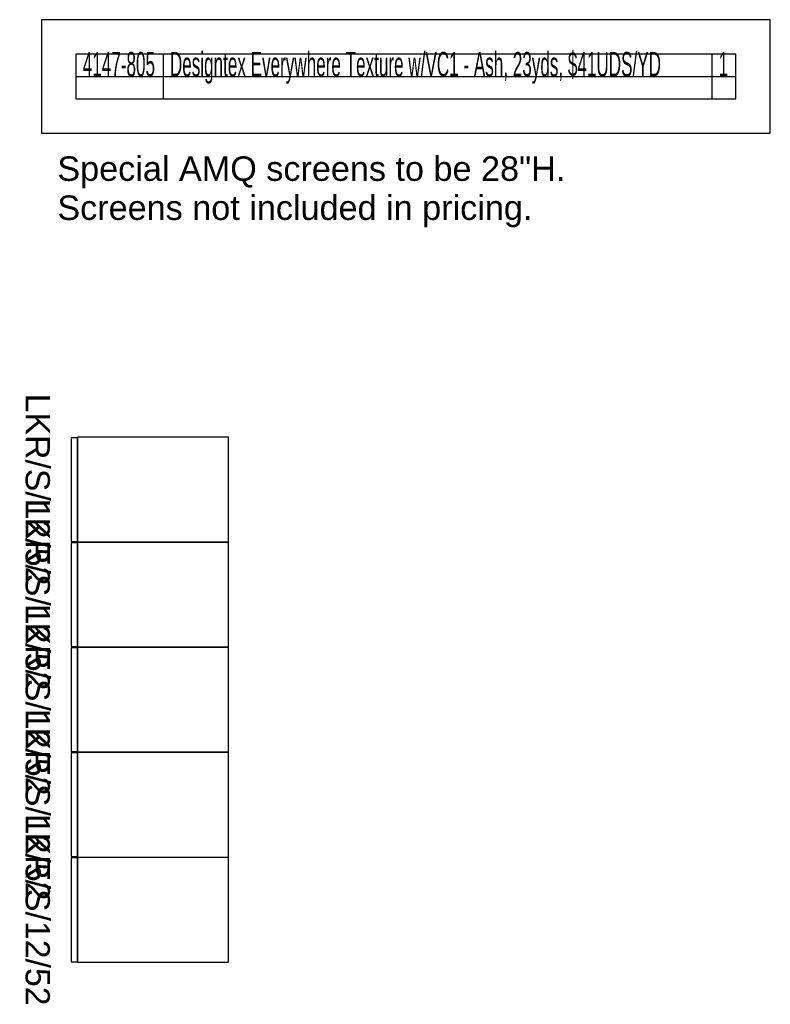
# Model space of a CAD drawing. Header units: inches. Extents: x 490 to 791, y -148 to 69.
# Tile 5 of 5: x 705 to 791, y -87 to 26. Entities that reach past the tile are written whole.
import ezdxf
from ezdxf.enums import TextEntityAlignment as Align

# ---------------------------------------------------------------- set-up
doc = ezdxf.new("R2010")
doc.units = ezdxf.units.IN
doc.header["$MEASUREMENT"] = 0
doc.linetypes.add('Dot', pattern=[6.35, 0, -6.35])
for name, color, linetype in [('A-FURN', 7, 'Continuous'), ('A-FURN-P-FILE', 2, 'Continuous'), ('A-FURN-P-FILE-T', 2, 'Continuous'), ('A-FURN-P-PICK', 5, 'Continuous'), ('CET Default', 7, 'Continuous'), ('CET Text', 7, 'Continuous')]:
    doc.layers.add(name, color=color, linetype=linetype)
doc.styles.add('Arial', font='arial.ttf')

# ---------------------------------------------------------------- blocks, each defined once
blk = doc.blocks.new('*C27')
at = {"layer": 'A-FURN-P-PICK', "linetype": 'Continuous'}
for p, q in [((13.9, 9.06), (13.9, 3.94)), ((76.69, 9.06), (76.69, 3.94)), ((3.94, 6.5), (79.45, 6.5))]:
    blk.add_line(p, q, dxfattribs=at)
for points in [[(0, 0), (83.39, 0), (83.39, 12.99), (0, 12.99), (0, 0)], [(3.94, 3.94), (79.45, 3.94), (79.45, 9.06), (3.94, 9.06), (3.94, 3.94)]]:
    blk.add_lwpolyline(points, close=True, dxfattribs=at)
at = {"layer": 'A-FURN-P-PICK', "linetype": 'Continuous', "style": 'Arial', "width": 0.5}
for tag, p in [('ITEXT-2', (4.72, 6.5)), ('ITEXT', (14.69, 6.5)), ('ITEXT-1', (77.48, 6.5))]:
    blk.add_attdef(tag, p, '', height=2.8, dxfattribs=at).dxf.unprotected_set("ltscale", 0)
blk = doc.blocks.new('*C41')
at = {"layer": 'A-FURN-P-FILE', "linetype": 'Continuous'}
for points in [[(0, 0.75), (12, 0.75), (12, 18), (0, 18), (0, 0.75)], [(0.06, 0), (11.94, 0), (11.94, 0.75), (0.06, 0.75), (0.06, 0)]]:
    blk.add_lwpolyline(points, close=True, dxfattribs=at)
at = {"layer": 'A-FURN-P-FILE', "linetype": 'Dot'}
for points in [[(0, 0.75), (12, 0.75), (12, 18), (0, 18), (0, 0.75)], [(0.06, 0), (11.94, 0), (11.94, 0.75), (0.06, 0.75), (0.06, 0)]]:
    blk.add_lwpolyline(points, close=True, dxfattribs=at)
at = {"layer": 'A-FURN-P-FILE-T', "linetype": 'Continuous', "style": 'Arial'}
blk.add_attdef('ITEXT', (-4.98, -5.2), '', height=2.77, dxfattribs=at).dxf.unprotected_set("ltscale", 0)
blk = doc.blocks.new('*C50')
at = {"layer": 'CET Text', "linetype": 'Continuous', "style": 'Arial'}
for s, p in [('Special AMQ screens to be 28"H.', (1.81, -4.05)), ('Screens not included in pricing.', (1.81, -8.52))]:
    blk.add_text(s, height=2.8, dxfattribs=at).set_placement(p, align=Align.MIDDLE_LEFT)
blk = doc.blocks.new('*C25')
at = {"layer": 'A-FURN-P-FILE', "linetype": 'Continuous'}
for points in [[(0, 0.75), (12, 0.75), (12, 18), (0, 18), (0, 0.75)], [(0.06, 0), (11.94, 0), (11.94, 0.75), (0.06, 0.75), (0.06, 0)]]:
    blk.add_lwpolyline(points, close=True, dxfattribs=at)
at = {"layer": 'A-FURN-P-FILE', "linetype": 'Dot'}
for points in [[(0, 0.75), (12, 0.75), (12, 18), (0, 18), (0, 0.75)], [(0.06, 0), (11.94, 0), (11.94, 0.75), (0.06, 0.75), (0.06, 0)]]:
    blk.add_lwpolyline(points, close=True, dxfattribs=at)
at = {"layer": 'A-FURN-P-FILE-T', "linetype": 'Continuous', "style": 'Arial'}
blk.add_attdef('ITEXT', (-4.98, -5.2), '', height=2.77, dxfattribs=at).dxf.unprotected_set("ltscale", 0)
blk = doc.blocks.new('*C18')
at = {"layer": 'A-FURN-P-FILE', "linetype": 'Continuous'}
for points in [[(0, 0.75), (12, 0.75), (12, 18), (0, 18), (0, 0.75)], [(0.06, 0), (11.94, 0), (11.94, 0.75), (0.06, 0.75), (0.06, 0)]]:
    blk.add_lwpolyline(points, close=True, dxfattribs=at)
at = {"layer": 'A-FURN-P-FILE', "linetype": 'Dot'}
for points in [[(0, 0.75), (12, 0.75), (12, 18), (0, 18), (0, 0.75)], [(0.06, 0), (11.94, 0), (11.94, 0.75), (0.06, 0.75), (0.06, 0)]]:
    blk.add_lwpolyline(points, close=True, dxfattribs=at)
at = {"layer": 'A-FURN-P-FILE-T', "linetype": 'Continuous', "style": 'Arial'}
blk.add_attdef('ITEXT', (-4.98, -5.2), '', height=2.77, dxfattribs=at).dxf.unprotected_set("ltscale", 0)
blk = doc.blocks.new('*C40')
at = {"layer": 'A-FURN-P-FILE', "linetype": 'Continuous'}
for points in [[(0, 0.75), (12, 0.75), (12, 18), (0, 18), (0, 0.75)], [(0.06, 0), (11.94, 0), (11.94, 0.75), (0.06, 0.75), (0.06, 0)]]:
    blk.add_lwpolyline(points, close=True, dxfattribs=at)
at = {"layer": 'A-FURN-P-FILE', "linetype": 'Dot'}
for points in [[(0, 0.75), (12, 0.75), (12, 18), (0, 18), (0, 0.75)], [(0.06, 0), (11.94, 0), (11.94, 0.75), (0.06, 0.75), (0.06, 0)]]:
    blk.add_lwpolyline(points, close=True, dxfattribs=at)
at = {"layer": 'A-FURN-P-FILE-T', "linetype": 'Continuous', "style": 'Arial'}
blk.add_attdef('ITEXT', (-4.98, -5.2), '', height=2.77, dxfattribs=at).dxf.unprotected_set("ltscale", 0)
blk = doc.blocks.new('*C42')
at = {"layer": 'A-FURN-P-FILE', "linetype": 'Continuous'}
for points in [[(0, 0.75), (12, 0.75), (12, 18), (0, 18), (0, 0.75)], [(0.06, 0), (11.94, 0), (11.94, 0.75), (0.06, 0.75), (0.06, 0)]]:
    blk.add_lwpolyline(points, close=True, dxfattribs=at)
at = {"layer": 'A-FURN-P-FILE', "linetype": 'Dot'}
for points in [[(0, 0.75), (12, 0.75), (12, 18), (0, 18), (0, 0.75)], [(0.06, 0), (11.94, 0), (11.94, 0.75), (0.06, 0.75), (0.06, 0)]]:
    blk.add_lwpolyline(points, close=True, dxfattribs=at)
at = {"layer": 'A-FURN-P-FILE-T', "linetype": 'Continuous', "style": 'Arial'}
blk.add_attdef('ITEXT', (-4.98, -5.2), '', height=2.77, dxfattribs=at).dxf.unprotected_set("ltscale", 0)

msp = doc.modelspace()

# ---------------------------------------------------------------- block references
at = {"layer": 'A-FURN', "linetype": 'Continuous'}
msp.add_blockref('*C27', (707.68, 12.64), dxfattribs=at).add_auto_attribs({'ITEXT': 'Designtex Everywhere Texture w/VC1 - Ash, 23yds, $41UDS/YD', 'ITEXT-1': '1', 'ITEXT-2': '4147-805'})
for name, p, rotation in [('*C18', (711.06, -22.14, 0), 269.999999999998), ('*C40', (711.06, -34.16, 0), 269.999999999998), ('*C41', (711.06, -46.18, 0), 269.999999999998), ('*C42', (711.06, -58.2, 0), 269.999999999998), ('*C25', (711.06, -70.22, 0), 269.9999999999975)]:
    msp.add_blockref(name, p, dxfattribs=dict(at, rotation=rotation)).add_auto_attribs({'ITEXT': 'LKR/S/12/52'})
at = {"layer": 'CET Default', "linetype": 'Continuous'}
msp.add_blockref('*C50', (707.68, 12.64, -0.25), dxfattribs=at)

doc.saveas('drawing.dxf')
